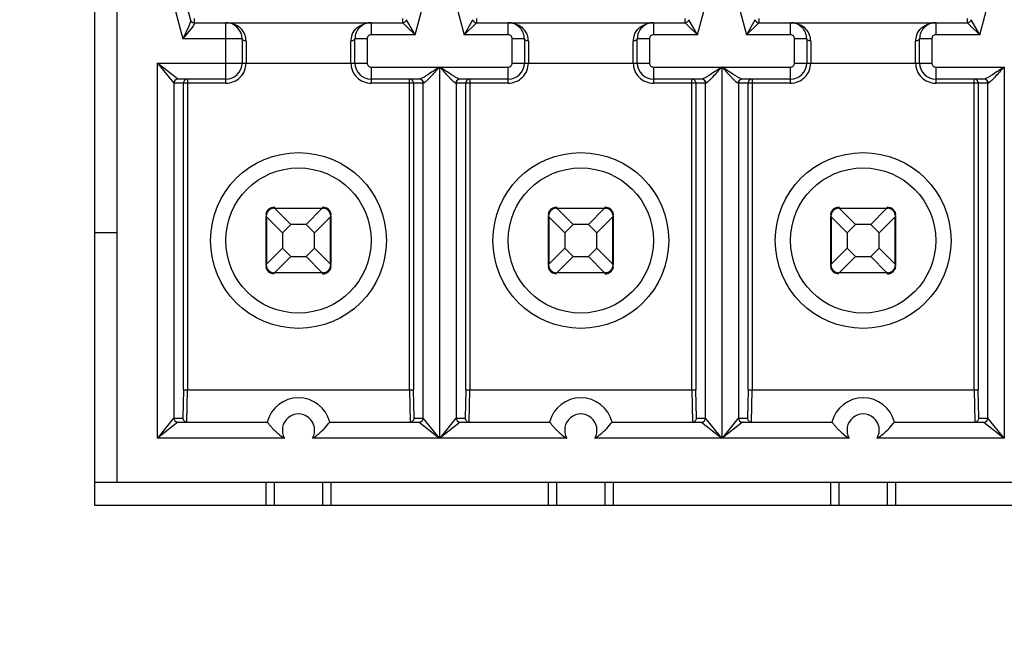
# Model space of a CAD drawing. Header units: inches. Extents: x 0 to 34, y 0 to 22.
# Tile 5 of 125: x 7.166 to 7.527, y 5.312 to 5.544. Entities that reach past the tile are written whole.
import ezdxf

# ---------------------------------------------------------------- set-up
doc = ezdxf.new("R2010")
doc.units = ezdxf.units.IN
doc.header["$LTSCALE"] = 1.87
doc.header["$MEASUREMENT"] = 0
doc.layers.get('0').update_dxf_attribs({"linetype": 'CONTINUOUS'})
doc.layers.add('DIMENSIONS', color=7, linetype='CONTINUOUS')
doc.styles.get("Standard").update_dxf_attribs({"font": 'txt', "width": 0.8})
doc.dimstyles.new('DIMSTYLE_2', dxfattribs={"dimtxt": 0.125, "dimasz": 0.18, "dimexe": 0.125, "dimexo": 0.0625, "dimgap": 0.09, "dimtad": 0, "dimtih": 1, "dimtoh": 1, "dimdec": 3, "dimlfac": 1.3333333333, "dimzin": 4, "dimdsep": 46, "dimtxsty": 'STANDARD', "dimblk": '_FILLED', "dimblk1": '_FILLED', "dimblk2": '_FILLED', "dimcen": 0.09, "dimadec": 0, "dimazin": 0, "dimtp": 0.001, "dimtm": 0.001, "dimtfac": 1, "dimtdec": 3, "dimtofl": 0, "dimtmove": 0, "dimatfit": 3, "dimldrblk": '_FILLED', "dimfxl": 1, "dimtolj": 1, "dimtzin": 4, "dimarcsym": 0})

# ---------------------------------------------------------------- blocks, each defined once
blk = doc.blocks.new('*D7')
at = {"layer": 'DIMENSIONS', "color": 2, "linetype": 'CONTINUOUS'}
blk.add_line((10.0188810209, 5.3034613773), (10.0188810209, 4.1254863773), dxfattribs=at)
at = {"layer": 'DIMENSIONS', "color": 2, "linetype": 'CONTINUOUS', "insert": (9.9563810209, 4.0629863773), "char_height": 0.125, "width": 1.425, "attachment_point": 3, "rotation": 90, "line_spacing_factor": 0.9}
blk.add_mtext('4.754{\\Ftxt.shx;\\W1.000000;\\H0.125000; }[120.74]', dxfattribs=at)
blk = doc.blocks.new('_FILLED')
at = {"color": 0, "linetype": 'BYBLOCK'}
blk.add_solid([(0, 0), (-1, 0.1736111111), (-1, -0.1736111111)], dxfattribs=at)
blk = doc.blocks.new('*D20')
at = {"layer": 'DIMENSIONS', "color": 2, "linetype": 'CONTINUOUS'}
blk.add_line((8.8549853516, 6.4662113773), (5.68896, 6.4662113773), dxfattribs=at)
at = {"layer": 'DIMENSIONS', "color": 2, "linetype": 'CONTINUOUS', "insert": (5.62646, 6.5287113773), "char_height": 0.125, "width": 1.325, "attachment_point": 3, "line_spacing_factor": 0.9}
blk.add_mtext('1.944{\\Ftxt.shx;\\W1.000000;\\H0.125000; }[49.39]', dxfattribs=at)

msp = doc.modelspace()

# ---------------------------------------------------------------- linework, layer by layer
at = {"color": 7, "linetype": 'CONTINUOUS'}
for p, q in [((7.1936583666, 5.5965361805), (7.1936583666, 5.3659613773)), ((7.2019083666, 5.5882861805), (7.2019083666, 5.3742113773)), ((7.2177631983, 5.5676170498), (7.2260707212, 5.5366129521)), ((7.3110156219, 5.5380893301), (7.3189279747, 5.5676170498)), ((7.321109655, 5.5676170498), (7.3290215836, 5.5380893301)), ((7.4143620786, 5.5380893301), (7.4222744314, 5.5676170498)), ((7.4244561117, 5.5676170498), (7.4323680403, 5.5380893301)), ((7.5177085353, 5.5380893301), (7.525620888, 5.5676170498)), ((7.2243890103, 5.5600020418), (7.2288204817, 5.5434635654)), ((7.228820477, 5.5434635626), (7.2286982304, 5.5426349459)), ((7.2302065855, 5.5439948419), (7.2302065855, 5.5425408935)), ((7.3064841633, 5.542518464), (7.3064841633, 5.5439948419)), ((7.3110156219, 5.5380893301), (7.3079145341, 5.5436050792)), ((7.3320130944, 5.5434101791), (7.3290215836, 5.5380893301)), ((7.3321269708, 5.5436127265), (7.3320130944, 5.5434101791)), ((7.3335530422, 5.5439948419), (7.3335530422, 5.5425408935)), ((7.40983062, 5.542518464), (7.40983062, 5.5439948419)), ((7.4143620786, 5.5380893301), (7.4112609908, 5.5436050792)), ((7.4353595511, 5.5434101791), (7.4323680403, 5.5380893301)), ((7.4354734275, 5.5436127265), (7.4353595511, 5.5434101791)), ((7.4368994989, 5.5439948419), (7.4368994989, 5.5425408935)), ((7.5131770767, 5.542518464), (7.5131770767, 5.5439948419)), ((7.5177085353, 5.5380893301), (7.5146074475, 5.5436050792)), ((7.2281928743, 5.5412810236), (7.2260707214, 5.5366129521)), ((7.2296792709, 5.5411831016), (7.2260707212, 5.5366129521)), ((7.2285424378, 5.5421715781), (7.2281928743, 5.5412810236)), ((7.2286982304, 5.5426349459), (7.2285424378, 5.5421715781)), ((7.2301565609, 5.5419783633), (7.2296792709, 5.5411831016)), ((7.2300306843, 5.5424136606), (7.2302465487, 5.5423991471)), ((7.2302465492, 5.5423991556), (7.2301565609, 5.5419783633)), ((7.2302465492, 5.5423991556), (7.2302065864, 5.542518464)), ((7.2302065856, 5.542518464), (7.3064841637, 5.542518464)), ((7.2417705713, 5.5203727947), (7.2417705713, 5.542518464)), ((7.2949201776, 5.542518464), (7.2949201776, 5.5380893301)), ((7.3064841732, 5.5425184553), (7.3068199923, 5.5421902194)), ((7.3068199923, 5.5421902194), (7.3079416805, 5.5410938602)), ((7.3079416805, 5.5410938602), (7.3110156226, 5.5380893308)), ((7.3290215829, 5.5380893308), (7.3335464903, 5.542512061)), ((7.3335530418, 5.542518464), (7.4098306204, 5.542518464)), ((7.345117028, 5.5380893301), (7.345117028, 5.542518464)), ((7.3982666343, 5.542518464), (7.3982666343, 5.5380893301)), ((7.4098306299, 5.5425184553), (7.410166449, 5.5421902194)), ((7.410166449, 5.5421902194), (7.4112881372, 5.5410938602)), ((7.4112881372, 5.5410938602), (7.4143620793, 5.5380893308)), ((7.4323680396, 5.5380893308), (7.436892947, 5.542512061)), ((7.4368994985, 5.542518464), (7.5131770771, 5.542518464)), ((7.4484634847, 5.5380893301), (7.4484634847, 5.542518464)), ((7.501613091, 5.542518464), (7.501613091, 5.5380893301)), ((7.5131770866, 5.5425184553), (7.5135129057, 5.5421902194)), ((7.5135129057, 5.5421902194), (7.5146345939, 5.5410938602)), ((7.5146345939, 5.5410938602), (7.517708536, 5.5380893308)), ((7.2476760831, 5.5366129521), (7.2260707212, 5.5366129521)), ((7.2476760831, 5.5366129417), (7.2476760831, 5.5277546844)), ((7.2934437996, 5.5366129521), (7.2890146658, 5.5366129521)), ((7.2890146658, 5.5277546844), (7.2890146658, 5.5366129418)), ((7.2934437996, 5.5366129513), (7.2934437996, 5.5277546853)), ((7.3110156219, 5.5380893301), (7.2949201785, 5.5380893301)), ((7.3451170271, 5.5380893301), (7.3290215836, 5.5380893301)), ((7.3510225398, 5.5366129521), (7.3465934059, 5.5366129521)), ((7.3465934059, 5.5277546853), (7.3465934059, 5.5366129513)), ((7.3510225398, 5.5366129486), (7.3510225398, 5.5277546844)), ((7.3967902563, 5.5366129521), (7.3923611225, 5.5366129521)), ((7.3923611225, 5.5277546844), (7.3923611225, 5.5366129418)), ((7.3967902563, 5.5366129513), (7.3967902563, 5.5277546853)), ((7.4143620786, 5.5380893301), (7.3982666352, 5.5380893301)), ((7.4484634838, 5.5380893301), (7.4323680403, 5.5380893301)), ((7.4543689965, 5.5366129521), (7.4499398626, 5.5366129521)), ((7.4499398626, 5.5277546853), (7.4499398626, 5.5366129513)), ((7.4543689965, 5.5366129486), (7.4543689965, 5.5277546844)), ((7.500136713, 5.5366129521), (7.4957075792, 5.5366129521)), ((7.4957075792, 5.5277546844), (7.4957075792, 5.5366129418)), ((7.500136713, 5.5366129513), (7.500136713, 5.5277546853)), ((7.5177085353, 5.5380893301), (7.5016130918, 5.5380893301)), ((7.2491524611, 5.5358076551), (7.2491524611, 5.5277546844)), ((7.2875382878, 5.5277546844), (7.2875382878, 5.5358076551)), ((7.3524989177, 5.5358076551), (7.3524989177, 5.5277546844)), ((7.3908847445, 5.5277546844), (7.3908847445, 5.5358076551)), ((7.4558453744, 5.5358076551), (7.4558453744, 5.5277546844)), ((7.4942312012, 5.5277546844), (7.4942312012, 5.5358076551)), ((7.2167793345, 5.5277551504), (7.2226724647, 5.5203887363)), ((7.2167793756, 5.3904514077), (7.2167793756, 5.5277548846)), ((7.2167793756, 5.5277548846), (7.2934437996, 5.5277546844)), ((7.2241722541, 5.5218491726), (7.216779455, 5.5277546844)), ((7.2949201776, 5.5262783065), (7.2949201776, 5.5203727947)), ((7.2949201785, 5.5262783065), (7.3199111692, 5.5262783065)), ((7.3199111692, 5.5262783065), (7.3199111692, 5.3904513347)), ((7.320125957, 5.3904514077), (7.320125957, 5.5262783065)), ((7.320125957, 5.5262783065), (7.3451170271, 5.5262783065)), ((7.345117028, 5.5203727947), (7.345117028, 5.5262783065)), ((7.3465934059, 5.5277546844), (7.3967902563, 5.5277546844)), ((7.3982666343, 5.5262783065), (7.3982666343, 5.5203727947)), ((7.3982666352, 5.5262783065), (7.4232576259, 5.5262783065)), ((7.4232576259, 5.5262783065), (7.4232576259, 5.3904513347)), ((7.4234724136, 5.3904514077), (7.4234724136, 5.5262783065)), ((7.4234724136, 5.5262783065), (7.4484634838, 5.5262783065)), ((7.4484634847, 5.5203727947), (7.4484634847, 5.5262783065)), ((7.4499398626, 5.5277546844), (7.500136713, 5.5277546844)), ((7.501613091, 5.5262783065), (7.501613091, 5.5203727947)), ((7.5016130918, 5.5262783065), (7.5266040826, 5.5262783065)), ((7.5266040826, 5.5262783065), (7.5266040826, 5.3904513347)), ((7.2417705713, 5.5218491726), (7.2241628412, 5.5218491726)), ((7.2276909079, 5.5218491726), (7.2276909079, 5.4081681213)), ((7.3126783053, 5.5218491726), (7.2949201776, 5.5218491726)), ((7.3089998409, 5.4081681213), (7.3089998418, 5.5218267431)), ((7.345117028, 5.5218491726), (7.3273588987, 5.5218491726)), ((7.3310373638, 5.5218491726), (7.3310373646, 5.4081681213)), ((7.416024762, 5.5218491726), (7.3982666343, 5.5218491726)), ((7.4123462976, 5.4081681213), (7.4123462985, 5.5218267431)), ((7.4484634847, 5.5218491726), (7.4307053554, 5.5218491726)), ((7.4343838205, 5.5218491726), (7.4343838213, 5.4081681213)), ((7.5193712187, 5.5218491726), (7.501613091, 5.5218491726)), ((7.5156927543, 5.4081681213), (7.5156927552, 5.5218267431)), ((7.2226842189, 5.5203727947), (7.2226842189, 5.3978334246)), ((7.2417705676, 5.5203727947), (7.2226842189, 5.5203727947)), ((7.2262147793, 5.4081672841), (7.2262147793, 5.5203727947)), ((7.3141248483, 5.5203727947), (7.2949201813, 5.5203727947)), ((7.3104759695, 5.5203727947), (7.3104759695, 5.408167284)), ((7.3140065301, 5.3978334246), (7.3140065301, 5.5203727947)), ((7.3451170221, 5.5203727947), (7.3259123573, 5.5203727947)), ((7.3260306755, 5.5203727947), (7.3260306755, 5.3978334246)), ((7.329561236, 5.4081672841), (7.329561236, 5.5203727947)), ((7.417471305, 5.5203727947), (7.398266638, 5.5203727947)), ((7.4138224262, 5.5203727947), (7.4138224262, 5.408167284)), ((7.4173529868, 5.3978334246), (7.4173529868, 5.5203727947)), ((7.4484634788, 5.5203727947), (7.429258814, 5.5203727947)), ((7.4293771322, 5.5203727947), (7.4293771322, 5.3978334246)), ((7.4329076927, 5.4081672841), (7.4329076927, 5.5203727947)), ((7.5208177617, 5.5203727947), (7.5016130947, 5.5203727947)), ((7.5171688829, 5.5203727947), (7.5171688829, 5.408167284)), ((7.5206994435, 5.3978334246), (7.5206994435, 5.5203727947)), ((7.2594871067, 5.4751015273), (7.2594871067, 5.4746050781)), ((7.2772036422, 5.4748264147), (7.2772036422, 5.4751015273)), ((7.2772036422, 5.4751015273), (7.2786800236, 5.4747192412)), ((7.3628335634, 5.4751015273), (7.3628335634, 5.4746050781)), ((7.3805500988, 5.4748264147), (7.3805500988, 5.4751015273)), ((7.3805500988, 5.4751015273), (7.3820264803, 5.4747192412)), ((7.4661800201, 5.4751015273), (7.4661800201, 5.4746050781)), ((7.4838965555, 5.4748264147), (7.4838965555, 5.4751015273)), ((7.4838965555, 5.4751015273), (7.485372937, 5.4747192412)), ((7.2565343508, 5.4539357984), (7.2565343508, 5.4716523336)), ((7.2565464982, 5.471648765), (7.2565397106, 5.4717787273)), ((7.2566633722, 5.4713996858), (7.2565464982, 5.471648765)), ((7.2566633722, 5.4713996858), (7.2624398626, 5.4656231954)), ((7.2566633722, 5.4713996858), (7.2566633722, 5.4541884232)), ((7.2593688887, 5.4746012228), (7.2594902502, 5.4745930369)), ((7.2594871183, 5.4746050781), (7.2772036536, 5.4746050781)), ((7.2594902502, 5.4745930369), (7.259718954, 5.4744952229)), ((7.2655162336, 5.4686995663), (7.2597397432, 5.4744760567)), ((7.2769510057, 5.4744760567), (7.2597397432, 5.4744760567)), ((7.2769510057, 5.4744760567), (7.2711745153, 5.4686995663)), ((7.2742508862, 5.4656231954), (7.2800273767, 5.4713996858)), ((7.2769510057, 5.4744760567), (7.277200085, 5.4745929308)), ((7.277200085, 5.4745929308), (7.2773300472, 5.4745997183)), ((7.2800273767, 5.4541884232), (7.2800273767, 5.4713996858)), ((7.2801443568, 5.4716491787), (7.2800465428, 5.471420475)), ((7.2801525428, 5.4717705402), (7.2801443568, 5.4716491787)), ((7.2801563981, 5.4720134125), (7.2801563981, 5.4722480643)), ((7.2801563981, 5.4716523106), (7.2801563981, 5.4539357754)), ((7.3598808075, 5.4539357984), (7.3598808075, 5.4716523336)), ((7.3598929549, 5.471648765), (7.3598861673, 5.4717787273)), ((7.3600098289, 5.4713996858), (7.3598929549, 5.471648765)), ((7.3600098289, 5.4713996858), (7.3600098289, 5.4541884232)), ((7.3600098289, 5.4713996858), (7.3657863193, 5.4656231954)), ((7.3627153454, 5.4746012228), (7.3628367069, 5.4745930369)), ((7.362833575, 5.4746050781), (7.3805501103, 5.4746050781)), ((7.3628367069, 5.4745930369), (7.3630654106, 5.4744952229)), ((7.3688626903, 5.4686995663), (7.3630861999, 5.4744760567)), ((7.3802974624, 5.4744760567), (7.3630861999, 5.4744760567)), ((7.3802974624, 5.4744760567), (7.374520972, 5.4686995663)), ((7.3775973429, 5.4656231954), (7.3833738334, 5.4713996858)), ((7.3802974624, 5.4744760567), (7.3805465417, 5.4745929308)), ((7.3805465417, 5.4745929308), (7.3806765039, 5.4745997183)), ((7.3833738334, 5.4541884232), (7.3833738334, 5.4713996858)), ((7.3834908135, 5.4716491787), (7.3833929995, 5.471420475)), ((7.3834989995, 5.4717705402), (7.3834908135, 5.4716491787)), ((7.3835028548, 5.4720134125), (7.3835028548, 5.4722480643)), ((7.3835028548, 5.4716523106), (7.3835028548, 5.4539357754)), ((7.4632272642, 5.4539357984), (7.4632272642, 5.4716523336)), ((7.4632394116, 5.471648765), (7.463232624, 5.4717787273)), ((7.4633562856, 5.4713996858), (7.4632394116, 5.471648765)), ((7.4633562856, 5.4713996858), (7.469132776, 5.4656231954)), ((7.4633562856, 5.4713996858), (7.4633562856, 5.4541884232)), ((7.4660618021, 5.4746012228), (7.4661831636, 5.4745930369)), ((7.4661800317, 5.4746050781), (7.4838965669, 5.4746050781)), ((7.4661831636, 5.4745930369), (7.4664118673, 5.4744952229)), ((7.472209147, 5.4686995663), (7.4664326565, 5.4744760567)), ((7.4836439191, 5.4744760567), (7.4664326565, 5.4744760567)), ((7.4836439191, 5.4744760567), (7.4778674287, 5.4686995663)), ((7.4809437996, 5.4656231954), (7.4867202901, 5.4713996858)), ((7.4836439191, 5.4744760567), (7.4838929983, 5.4745929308)), ((7.4838929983, 5.4745929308), (7.4840229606, 5.4745997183)), ((7.4867202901, 5.4541884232), (7.4867202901, 5.4713996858)), ((7.4868372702, 5.4716491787), (7.4867394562, 5.471420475)), ((7.4868454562, 5.4717705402), (7.4868372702, 5.4716491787)), ((7.4868493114, 5.4720134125), (7.4868493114, 5.4722480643)), ((7.4868493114, 5.4716523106), (7.4868493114, 5.4539357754)), ((7.2624398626, 5.4656231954), (7.2655162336, 5.4686995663)), ((7.2711745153, 5.4686995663), (7.2655162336, 5.4686995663)), ((7.2711745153, 5.4686995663), (7.2742508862, 5.4656231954)), ((7.3657863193, 5.4656231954), (7.3688626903, 5.4686995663)), ((7.374520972, 5.4686995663), (7.3688626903, 5.4686995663)), ((7.374520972, 5.4686995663), (7.3775973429, 5.4656231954)), ((7.469132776, 5.4656231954), (7.472209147, 5.4686995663)), ((7.4778674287, 5.4686995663), (7.472209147, 5.4686995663)), ((7.4778674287, 5.4686995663), (7.4809437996, 5.4656231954)), ((7.1936583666, 5.4657468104), (7.2019083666, 5.4657468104)), ((7.2624398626, 5.4656231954), (7.2624398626, 5.4599649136)), ((7.2742508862, 5.4599649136), (7.2742508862, 5.4656231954)), ((7.3657863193, 5.4656231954), (7.3657863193, 5.4599649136)), ((7.3775973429, 5.4599649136), (7.3775973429, 5.4656231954)), ((7.469132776, 5.4656231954), (7.469132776, 5.4599649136)), ((7.4809437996, 5.4599649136), (7.4809437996, 5.4656231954)), ((7.2624398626, 5.4599649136), (7.2566633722, 5.4541884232)), ((7.2597397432, 5.4511120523), (7.2655162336, 5.4568885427)), ((7.2655162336, 5.4568885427), (7.2624398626, 5.4599649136)), ((7.2655162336, 5.4568885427), (7.2711745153, 5.4568885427)), ((7.2742508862, 5.4599649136), (7.2711745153, 5.4568885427)), ((7.2711745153, 5.4568885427), (7.2769510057, 5.4511120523)), ((7.2800273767, 5.4541884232), (7.2742508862, 5.4599649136)), ((7.3657863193, 5.4599649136), (7.3600098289, 5.4541884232)), ((7.3630861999, 5.4511120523), (7.3688626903, 5.4568885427)), ((7.3688626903, 5.4568885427), (7.3657863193, 5.4599649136)), ((7.3688626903, 5.4568885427), (7.374520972, 5.4568885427)), ((7.3775973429, 5.4599649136), (7.374520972, 5.4568885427)), ((7.374520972, 5.4568885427), (7.3802974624, 5.4511120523)), ((7.3833738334, 5.4541884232), (7.3775973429, 5.4599649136)), ((7.469132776, 5.4599649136), (7.4633562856, 5.4541884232)), ((7.4664326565, 5.4511120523), (7.472209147, 5.4568885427)), ((7.472209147, 5.4568885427), (7.469132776, 5.4599649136)), ((7.472209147, 5.4568885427), (7.4778674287, 5.4568885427)), ((7.4809437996, 5.4599649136), (7.4778674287, 5.4568885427)), ((7.4778674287, 5.4568885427), (7.4836439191, 5.4511120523)), ((7.4867202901, 5.4541884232), (7.4809437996, 5.4599649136)), ((7.2565343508, 5.4535746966), (7.2565343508, 5.4533400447)), ((7.2565382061, 5.4538175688), (7.2565463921, 5.4539389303)), ((7.2565463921, 5.4539389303), (7.2566442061, 5.454167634)), ((7.2800273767, 5.4541884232), (7.2801442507, 5.453939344)), ((7.2801442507, 5.453939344), (7.2801510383, 5.4538093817)), ((7.3598808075, 5.4535746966), (7.3598808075, 5.4533400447)), ((7.3598846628, 5.4538175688), (7.3598928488, 5.4539389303)), ((7.3598928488, 5.4539389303), (7.3599906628, 5.454167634)), ((7.3833738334, 5.4541884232), (7.3834907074, 5.453939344)), ((7.3834907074, 5.453939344), (7.383497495, 5.4538093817)), ((7.4632272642, 5.4535746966), (7.4632272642, 5.4533400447)), ((7.4632311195, 5.4538175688), (7.4632393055, 5.4539389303)), ((7.4632393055, 5.4539389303), (7.4633371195, 5.454167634)), ((7.4867202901, 5.4541884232), (7.4868371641, 5.453939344)), ((7.4868371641, 5.453939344), (7.4868439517, 5.4538093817)), ((7.2594871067, 5.4504865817), (7.2580107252, 5.4508688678)), ((7.2594906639, 5.4509951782), (7.2593607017, 5.4509883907)), ((7.2772036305, 5.4509830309), (7.2594870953, 5.4509830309)), ((7.2597397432, 5.4511120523), (7.2594906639, 5.4509951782)), ((7.2597397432, 5.4511120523), (7.2769510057, 5.4511120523)), ((7.2772004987, 5.4509950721), (7.2769717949, 5.4510928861)), ((7.2773218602, 5.4509868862), (7.2772004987, 5.4509950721)), ((7.2772036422, 5.4504865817), (7.2772036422, 5.4509830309)), ((7.3628335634, 5.4504865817), (7.3613571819, 5.4508688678)), ((7.3628371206, 5.4509951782), (7.3627071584, 5.4509883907)), ((7.3805500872, 5.4509830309), (7.362833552, 5.4509830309)), ((7.3630861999, 5.4511120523), (7.3628371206, 5.4509951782)), ((7.3630861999, 5.4511120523), (7.3802974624, 5.4511120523)), ((7.3805469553, 5.4509950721), (7.3803182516, 5.4510928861)), ((7.3806683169, 5.4509868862), (7.3805469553, 5.4509950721)), ((7.3805500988, 5.4504865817), (7.3805500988, 5.4509830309)), ((7.4661800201, 5.4504865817), (7.4647036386, 5.4508688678)), ((7.4661835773, 5.4509951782), (7.4660536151, 5.4509883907)), ((7.4838965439, 5.4509830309), (7.4661800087, 5.4509830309)), ((7.4664326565, 5.4511120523), (7.4661835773, 5.4509951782)), ((7.4664326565, 5.4511120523), (7.4836439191, 5.4511120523)), ((7.483893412, 5.4509950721), (7.4836647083, 5.4510928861)), ((7.4840147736, 5.4509868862), (7.483893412, 5.4509950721)), ((7.4838965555, 5.4504865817), (7.4838965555, 5.4509830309)), ((7.2262147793, 5.4081672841), (7.226024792, 5.3978334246)), ((7.2262147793, 5.4081680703), (7.3104759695, 5.4081680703)), ((7.2275009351, 5.3963570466), (7.2276909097, 5.4081681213)), ((7.3089998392, 5.4081681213), (7.3091898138, 5.3963570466)), ((7.3106659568, 5.3978334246), (7.3104759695, 5.408167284)), ((7.329561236, 5.4081672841), (7.3293712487, 5.3978334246)), ((7.329561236, 5.4081680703), (7.4138224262, 5.4081680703)), ((7.3308473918, 5.3963570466), (7.3310373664, 5.4081681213)), ((7.4123462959, 5.4081681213), (7.4125362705, 5.3963570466)), ((7.4140124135, 5.3978334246), (7.4138224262, 5.408167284)), ((7.4329076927, 5.4081672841), (7.4327177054, 5.3978334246)), ((7.4329076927, 5.4081680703), (7.5171688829, 5.4081680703)), ((7.4341938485, 5.3963570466), (7.4343838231, 5.4081681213)), ((7.5156927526, 5.4081681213), (7.5158827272, 5.3963570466)), ((7.5173588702, 5.3978334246), (7.5171688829, 5.408167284)), ((7.2241722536, 5.3963570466), (7.2167792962, 5.3904515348)), ((7.2226098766, 5.3977392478), (7.2167795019, 5.3904512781)), ((7.2226842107, 5.3978321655), (7.2226098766, 5.3977392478)), ((7.2226842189, 5.3978334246), (7.226024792, 5.3978334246)), ((7.2241628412, 5.3963570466), (7.2569094, 5.3963570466)), ((7.2797813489, 5.3963570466), (7.3125279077, 5.3963570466)), ((7.3106659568, 5.3978334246), (7.3140065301, 5.3978334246)), ((7.3125184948, 5.3963570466), (7.3199112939, 5.3904515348)), ((7.3199112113, 5.3904513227), (7.3140182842, 5.3978174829)), ((7.3275187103, 5.3963570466), (7.3201257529, 5.3904515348)), ((7.3259563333, 5.3977392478), (7.3201260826, 5.3904514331)), ((7.3260306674, 5.3978321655), (7.3259563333, 5.3977392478)), ((7.3260306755, 5.3978334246), (7.3293712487, 5.3978334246)), ((7.3275092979, 5.3963570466), (7.3602558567, 5.3963570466)), ((7.3831278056, 5.3963570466), (7.4158743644, 5.3963570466)), ((7.4140124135, 5.3978334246), (7.4173529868, 5.3978334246)), ((7.4158649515, 5.3963570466), (7.4232577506, 5.3904515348)), ((7.423257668, 5.3904513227), (7.4173647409, 5.3978174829)), ((7.430865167, 5.3963570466), (7.4234722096, 5.3904515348)), ((7.42930279, 5.3977392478), (7.4234725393, 5.3904514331)), ((7.4293771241, 5.3978321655), (7.42930279, 5.3977392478)), ((7.4293771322, 5.3978334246), (7.4327177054, 5.3978334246)), ((7.4308557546, 5.3963570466), (7.4636023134, 5.3963570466)), ((7.4864742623, 5.3963570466), (7.5192208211, 5.3963570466)), ((7.5173588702, 5.3978334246), (7.5206994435, 5.3978334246)), ((7.5192114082, 5.3963570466), (7.5266042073, 5.3904515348)), ((7.5266041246, 5.3904513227), (7.5207111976, 5.3978174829)), ((7.2632310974, 5.3904514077), (7.2167793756, 5.3904514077)), ((7.3199111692, 5.3904513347), (7.2734596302, 5.3904513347)), ((7.3665775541, 5.3904514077), (7.320125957, 5.3904514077)), ((7.4232576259, 5.3904513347), (7.3768060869, 5.3904513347)), ((7.4699240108, 5.3904514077), (7.4234724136, 5.3904514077)), ((7.5266040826, 5.3904513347), (7.4801525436, 5.3904513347)), ((8.6782863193, 5.3742113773), (7.1936583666, 5.3742113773)), ((7.2565343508, 5.3659613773), (7.2565343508, 5.3742113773)), ((7.2594870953, 5.3742113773), (7.2594870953, 5.3659613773)), ((7.2772036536, 5.3659613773), (7.2772036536, 5.3742113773)), ((7.2801563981, 5.3742113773), (7.2801563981, 5.3659613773)), ((7.3598808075, 5.3659613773), (7.3598808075, 5.3742113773)), ((7.362833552, 5.3742113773), (7.362833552, 5.3659613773)), ((7.3805501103, 5.3659613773), (7.3805501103, 5.3742113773)), ((7.3835028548, 5.3742113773), (7.3835028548, 5.3659613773)), ((7.4632272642, 5.3659613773), (7.4632272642, 5.3742113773)), ((7.4661800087, 5.3742113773), (7.4661800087, 5.3659613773)), ((7.4838965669, 5.3659613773), (7.4838965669, 5.3742113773)), ((7.4868493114, 5.3742113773), (7.4868493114, 5.3659613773)), ((7.1936583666, 5.3659613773), (8.6865363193, 5.3659613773))]:
    msp.add_line(p, q, dxfattribs=at)
for centre, radius in [((7.2683453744, 5.4627940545), 0.0321850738), ((7.3716918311, 5.4627940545), 0.0321850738), ((7.4750382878, 5.4627940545), 0.0321850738), ((7.2683453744, 5.4627940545), 0.0265748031), ((7.3716918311, 5.4627940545), 0.0265748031), ((7.4750382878, 5.4627940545), 0.0265748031)]:
    msp.add_circle(centre, radius, dxfattribs=at)
for centre, radius, start, end in [((7.2302065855, 5.5439948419), 0.001476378, 195.0000000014, 270), ((7.3064841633, 5.5439948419), 0.001476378, 270, 344.999999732), ((7.3335530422, 5.5439948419), 0.001476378, 195.0000002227, 270), ((7.40983062, 5.5439948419), 0.001476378, 270, 344.999999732), ((7.4368994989, 5.5439948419), 0.001476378, 195.0000002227, 270), ((7.5131770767, 5.5439948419), 0.001476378, 270, 344.999999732), ((7.2417705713, 5.5366129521), 0.0059055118, 0, 89.9999999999), ((7.2949201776, 5.5366129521), 0.0059055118, 89.998497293, 179.9999999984), ((7.345117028, 5.5366129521), 0.0059055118, 359.9999659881, 89.9999999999), ((7.3982666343, 5.5366129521), 0.0059055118, 89.998497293, 179.9999999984), ((7.4484634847, 5.5366129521), 0.0059055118, 359.9999659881, 89.9999999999), ((7.501613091, 5.5366129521), 0.0059055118, 89.998497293, 179.9999999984), ((7.2430011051, 5.5358046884), 0.0061513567, 0.0276322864, 20.3324441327), ((7.2936896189, 5.5358046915), 0.0061513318, 159.6707399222, 179.9723960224), ((7.2949201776, 5.5366129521), 0.0014763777, 89.9999660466, 180.0000339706), ((7.345117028, 5.5366129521), 0.0014763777, 359.9999660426, 90.0000339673), ((7.3463477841, 5.5358047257), 0.0061511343, 0.0272859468, 20.3335754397), ((7.3970360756, 5.5358046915), 0.0061513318, 159.6707399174, 179.9723960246), ((7.3982666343, 5.5366129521), 0.0014763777, 89.9999660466, 180.0000339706), ((7.4484634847, 5.5366129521), 0.0014763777, 359.9999660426, 90.0000339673), ((7.4496942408, 5.5358047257), 0.0061511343, 0.0272859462, 20.333575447), ((7.5003825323, 5.5358046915), 0.0061513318, 159.6707399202, 179.9723960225), ((7.501613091, 5.5366129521), 0.0014763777, 89.9999660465, 180.0000339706), ((7.2417705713, 5.5277546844), 0.007381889, 269.9999713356, 360), ((7.2417705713, 5.5277546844), 0.0059055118, 270.0000000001, 360), ((7.2949201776, 5.5277546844), 0.007381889, 180, 270.0000286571), ((7.2949201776, 5.5277546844), 0.0059055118, 180.0000000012, 269.9999999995), ((7.2949201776, 5.5277546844), 0.0014763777, 179.9999660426, 270.0000339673), ((7.345117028, 5.5277546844), 0.0073818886, 269.9999542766, 360), ((7.345117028, 5.5277546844), 0.0014763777, 269.9999660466, 3.39706e-05), ((7.345117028, 5.5277546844), 0.0059055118, 270.000000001, 359.9999999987), ((7.3982666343, 5.5277546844), 0.007381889, 180, 270.0000286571), ((7.3982666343, 5.5277546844), 0.0059055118, 180.0000000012, 269.9999999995), ((7.3982666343, 5.5277546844), 0.0014763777, 179.9999660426, 270.0000339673), ((7.4484634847, 5.5277546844), 0.0073818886, 269.9999542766, 360), ((7.4484634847, 5.5277546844), 0.0014763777, 269.9999660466, 3.39706e-05), ((7.4484634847, 5.5277546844), 0.0059055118, 270.000000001, 359.9999999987), ((7.501613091, 5.5277546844), 0.007381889, 180, 270.0000286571), ((7.501613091, 5.5277546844), 0.0059055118, 180.0000000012, 269.9999999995), ((7.501613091, 5.5277546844), 0.0014763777, 179.9999660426, 270.0000339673), ((7.2241609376, 5.5203734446), 0.0014767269, 90.0035613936, 179.9284706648), ((7.2276905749, 5.520373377), 0.0014757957, 89.9870702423, 180.0226083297), ((7.3090004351, 5.5203736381), 0.0014755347, 359.9672506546, 90.0230707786), ((7.3125307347, 5.520373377), 0.0014757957, 359.9773916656, 90.0129297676), ((7.3275064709, 5.520373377), 0.0014757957, 89.987070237, 180.0226083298), ((7.3310370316, 5.520373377), 0.0014757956, 89.9870695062, 180.0226090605), ((7.4123468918, 5.5203736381), 0.0014755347, 359.9672506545, 90.0230707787), ((7.4158771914, 5.520373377), 0.0014757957, 359.9773916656, 90.0129297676), ((7.4308529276, 5.520373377), 0.0014757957, 89.9870702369, 180.0226083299), ((7.4343834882, 5.520373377), 0.0014757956, 89.9870695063, 180.0226090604), ((7.5156933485, 5.5203736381), 0.0014755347, 359.9672506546, 90.0230707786), ((7.5192236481, 5.520373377), 0.0014757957, 359.9773916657, 90.0129297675), ((7.2594871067, 5.4716523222), 0.0029527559, 90, 179.9997786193), ((7.2594924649, 5.4742286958), 0.0003497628, 45.0095822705, 49.6428266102), ((7.2772036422, 5.4716523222), 0.0029527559, 0, 89.9997786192), ((7.2772407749, 5.4721393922), 0.0029541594, 48.98798427, 60.8436828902), ((7.2797800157, 5.471646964), 0.0003497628, 315.0095822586, 319.6428266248), ((7.3628335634, 5.4716523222), 0.0029527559, 90, 179.9997786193), ((7.3628389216, 5.4742286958), 0.0003497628, 45.0095822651, 49.6428266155), ((7.3805500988, 5.4716523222), 0.0029527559, 0, 89.9997786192), ((7.3805872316, 5.4721393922), 0.0029541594, 48.9879842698, 60.8436828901), ((7.3831264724, 5.471646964), 0.0003497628, 315.009582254, 319.6428266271), ((7.4661800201, 5.4716523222), 0.0029527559, 90, 179.9997786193), ((7.4661853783, 5.4742286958), 0.0003497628, 45.0095822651, 49.6428266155), ((7.4838965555, 5.4716523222), 0.0029527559, 0, 89.9997786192), ((7.4839336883, 5.4721393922), 0.0029541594, 48.9879842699, 60.8436828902), ((7.4864729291, 5.471646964), 0.0003497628, 315.0095822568, 319.6428266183), ((7.2594871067, 5.4539357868), 0.0029527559, 180, 269.9997786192), ((7.2569107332, 5.453941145), 0.0003497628, 135.0095822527, 139.6428266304), ((7.2772036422, 5.4539357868), 0.0029527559, 270, 359.9997786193), ((7.3628335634, 5.4539357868), 0.0029527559, 180, 269.9997786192), ((7.3602571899, 5.453941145), 0.0003497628, 135.0095822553, 139.6428266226), ((7.3805500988, 5.4539357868), 0.0029527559, 270, 359.9997786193), ((7.4661800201, 5.4539357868), 0.0029527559, 180, 269.9997786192), ((7.4636036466, 5.453941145), 0.0003497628, 135.0095822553, 139.6428266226), ((7.4838965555, 5.4539357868), 0.0029527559, 270, 359.9997786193), ((7.259449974, 5.4534487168), 0.0029541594, 228.9879842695, 240.8436828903), ((7.277198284, 5.4513594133), 0.0003497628, 225.0095822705, 229.6428266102), ((7.3627964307, 5.4534487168), 0.0029541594, 228.9879842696, 240.8436828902), ((7.3805447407, 5.4513594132), 0.0003497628, 225.0095822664, 229.6428266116), ((7.4661428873, 5.4534487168), 0.0029541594, 228.9879842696, 240.8436828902), ((7.4838911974, 5.4513594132), 0.0003497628, 225.0095822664, 229.6428266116), ((7.2683453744, 5.3934042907), 0.0118110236, 14.4775121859, 165.5224878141), ((7.3716918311, 5.3934042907), 0.0118110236, 14.4775121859, 165.5224878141), ((7.4750382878, 5.3934042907), 0.0118110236, 14.4775121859, 165.5224878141), ((7.2683453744, 5.3934042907), 0.0059053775, 329.9979909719, 210.0012922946), ((7.3716918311, 5.3934042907), 0.0059053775, 329.9979909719, 210.0012922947), ((7.4750382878, 5.3934042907), 0.0059053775, 329.9979909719, 210.0012922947), ((7.2241609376, 5.3978327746), 0.0014767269, 180.0715289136, 269.9964389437), ((7.2275005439, 5.3978327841), 0.0014757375, 179.9751317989, 270.0151896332), ((7.3091902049, 5.3978327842), 0.0014757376, 269.9848155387, 0.0248630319), ((7.3125298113, 5.3978327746), 0.0014767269, 270.0035613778, 359.9284706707), ((7.3275073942, 5.3978327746), 0.0014767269, 180.0715289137, 269.9964389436), ((7.3308470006, 5.3978327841), 0.0014757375, 179.9751317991, 270.0151896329), ((7.4125366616, 5.3978327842), 0.0014757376, 269.9848155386, 0.024863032), ((7.415876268, 5.3978327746), 0.0014767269, 270.003561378, 359.9284706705), ((7.4308538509, 5.3978327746), 0.0014767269, 180.0715289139, 269.9964389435), ((7.4341934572, 5.3978327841), 0.0014757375, 179.9751317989, 270.0151896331), ((7.5158831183, 5.3978327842), 0.0014757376, 269.9848155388, 0.0248630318), ((7.5192227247, 5.3978327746), 0.0014767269, 270.0035613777, 359.9284706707)]:
    msp.add_arc(centre, radius, start, end, dxfattribs=at)
for points, knots in [([(7.2288204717, 5.5434635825), (7.2288916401, 5.5431979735), (7.2292050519, 5.5426903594), (7.2297504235, 5.5424535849), (7.2300306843, 5.5424136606)], [0, 0, 0, 0, 0.4927322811, 1, 1, 1, 1]), ([(7.2475469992, 5.5399861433), (7.2468201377, 5.5408167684), (7.2449877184, 5.5421010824), (7.2428170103, 5.5425184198), (7.2417705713, 5.542518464)], [0, 0, 0, 0, 0.5133271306, 1, 1, 1, 1]), ([(7.2487691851, 5.5379420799), (7.2486971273, 5.5381372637), (7.2483846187, 5.5388706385), (7.2479344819, 5.5395433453), (7.2475469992, 5.5399861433)], [0, 0, 0, 0, 0.2612315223, 1, 1, 1, 1]), ([(7.2879214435, 5.5379417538), (7.2879934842, 5.5381369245), (7.2883059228, 5.5388702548), (7.2887559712, 5.5395429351), (7.2891433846, 5.5399857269)], [0, 0, 0, 0, 0.2612312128, 1, 1, 1, 1]), ([(7.2891433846, 5.5399857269), (7.2898702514, 5.5408164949), (7.2917028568, 5.5421011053), (7.2938738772, 5.5425184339), (7.2949204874, 5.542518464)], [0, 0, 0, 0, 0.513311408, 1, 1, 1, 1]), ([(7.35089342, 5.5399861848), (7.3501665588, 5.5408167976), (7.3483341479, 5.5421010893), (7.3461634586, 5.5425184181), (7.345117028, 5.542518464)], [0, 0, 0, 0, 0.5133269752, 1, 1, 1, 1]), ([(7.3521156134, 5.5379421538), (7.3520435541, 5.5381373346), (7.3517310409, 5.5388706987), (7.351280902, 5.539543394), (7.35089342, 5.5399861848)], [0, 0, 0, 0, 0.2612313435, 1, 1, 1, 1]), ([(7.3912679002, 5.5379417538), (7.3913399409, 5.5381369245), (7.3916523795, 5.5388702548), (7.3921024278, 5.5395429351), (7.3924898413, 5.5399857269)], [0, 0, 0, 0, 0.2612312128, 1, 1, 1, 1]), ([(7.3924898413, 5.5399857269), (7.3932167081, 5.5408164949), (7.3950493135, 5.5421011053), (7.3972203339, 5.5425184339), (7.398266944, 5.542518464)], [0, 0, 0, 0, 0.513311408, 1, 1, 1, 1]), ([(7.4542398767, 5.5399861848), (7.4535130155, 5.5408167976), (7.4516806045, 5.5421010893), (7.4495099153, 5.5425184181), (7.4484634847, 5.542518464)], [0, 0, 0, 0, 0.5133269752, 1, 1, 1, 1]), ([(7.4554620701, 5.5379421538), (7.4553900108, 5.5381373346), (7.4550774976, 5.5388706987), (7.4546273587, 5.539543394), (7.4542398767, 5.5399861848)], [0, 0, 0, 0, 0.2612313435, 1, 1, 1, 1]), ([(7.4946143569, 5.5379417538), (7.4946863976, 5.5381369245), (7.4949988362, 5.5388702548), (7.4954488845, 5.5395429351), (7.495836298, 5.5399857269)], [0, 0, 0, 0, 0.2612312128, 1, 1, 1, 1]), ([(7.495836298, 5.5399857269), (7.4965631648, 5.5408164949), (7.4983957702, 5.5421011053), (7.5005667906, 5.5425184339), (7.5016134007, 5.542518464)], [0, 0, 0, 0, 0.513311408, 1, 1, 1, 1]), ([(7.2491524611, 5.5358076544), (7.2489691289, 5.5358076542), (7.2484268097, 5.5358528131), (7.2476760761, 5.5362158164), (7.2476760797, 5.5366129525)], [0, 0, 0, 0, 0.3158348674, 1, 1, 1, 1]), ([(7.2890146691, 5.5366129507), (7.28901467, 5.536506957), (7.2887473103, 5.5359297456), (7.2880239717, 5.5358076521), (7.2875382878, 5.5358076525)], [0, 0, 0, 0, 0.1791410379, 1, 1, 1, 1]), ([(7.3524989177, 5.5358076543), (7.3523155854, 5.535807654), (7.3517732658, 5.5358528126), (7.3510225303, 5.5362158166), (7.3510225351, 5.5366129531)], [0, 0, 0, 0, 0.3158349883, 1, 1, 1, 1]), ([(7.3923611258, 5.5366129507), (7.3923611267, 5.536506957), (7.392093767, 5.5359297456), (7.3913704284, 5.5358076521), (7.3908847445, 5.5358076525)], [0, 0, 0, 0, 0.1791410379, 1, 1, 1, 1]), ([(7.4558453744, 5.5358076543), (7.4556620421, 5.535807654), (7.4551197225, 5.5358528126), (7.4543689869, 5.5362158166), (7.4543689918, 5.5366129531)], [0, 0, 0, 0, 0.3158349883, 1, 1, 1, 1]), ([(7.4957075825, 5.5366129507), (7.4957075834, 5.536506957), (7.4954402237, 5.5359297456), (7.4947168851, 5.5358076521), (7.4942312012, 5.5358076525)], [0, 0, 0, 0, 0.1791410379, 1, 1, 1, 1]), ([(7.3199110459, 5.5262783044), (7.3191912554, 5.5257954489), (7.3177876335, 5.5248527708), (7.3160586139, 5.523712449), (7.3147604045, 5.5228908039), (7.3139180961, 5.5223806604), (7.3132492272, 5.5220332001), (7.3128413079, 5.521849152), (7.3126783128, 5.5218491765)], [0, 0, 0, 0, 0.3058140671, 0.596673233, 0.7303734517, 0.8485297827, 0.9424904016, 1, 1, 1, 1]), ([(7.3199111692, 5.5262784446), (7.3193438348, 5.5256440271), (7.3182346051, 5.5244048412), (7.316864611, 5.5228944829), (7.31582531, 5.5217994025), (7.3151462, 5.5211072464), (7.3146128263, 5.5206494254), (7.3142685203, 5.5203727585), (7.3141248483, 5.5203727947)], [0, 0, 0, 0, 0.3077267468, 0.6016108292, 0.7362753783, 0.8552949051, 0.948052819, 1, 1, 1, 1]), ([(7.3258524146, 5.520381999), (7.325694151, 5.520425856), (7.3253478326, 5.5207068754), (7.3247923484, 5.5212066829), (7.3241187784, 5.5218954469), (7.3230980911, 5.5229767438), (7.3217608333, 5.5244512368), (7.3206786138, 5.5256605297), (7.320125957, 5.5262785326)], [0, 0, 0, 0, 0.0597954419, 0.1561486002, 0.2756103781, 0.4090231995, 0.6981352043, 1, 1, 1, 1]), ([(7.3273588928, 5.5218491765), (7.3271958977, 5.521849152), (7.3267879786, 5.5220332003), (7.3261191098, 5.5223806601), (7.3252768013, 5.5228908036), (7.3239785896, 5.5237124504), (7.3222495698, 5.5248527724), (7.3208459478, 5.5257954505), (7.3201261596, 5.5262783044)], [0, 0, 0, 0, 0.0575095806, 0.1514701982, 0.2696264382, 0.4033267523, 0.6941869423, 1, 1, 1, 1]), ([(7.4232575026, 5.5262783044), (7.4225377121, 5.5257954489), (7.4211340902, 5.5248527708), (7.4194050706, 5.523712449), (7.4181068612, 5.5228908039), (7.4172645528, 5.5223806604), (7.4165956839, 5.5220332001), (7.4161877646, 5.521849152), (7.4160247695, 5.5218491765)], [0, 0, 0, 0, 0.3058140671, 0.596673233, 0.7303734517, 0.8485297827, 0.9424904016, 1, 1, 1, 1]), ([(7.4232576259, 5.5262784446), (7.4226902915, 5.5256440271), (7.4215810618, 5.5244048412), (7.4202110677, 5.5228944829), (7.4191717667, 5.5217994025), (7.4184926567, 5.5211072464), (7.417959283, 5.5206494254), (7.417614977, 5.5203727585), (7.417471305, 5.5203727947)], [0, 0, 0, 0, 0.3077267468, 0.6016108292, 0.7362753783, 0.8552949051, 0.948052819, 1, 1, 1, 1]), ([(7.4291988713, 5.520381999), (7.4290406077, 5.520425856), (7.4286942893, 5.5207068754), (7.4281388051, 5.5212066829), (7.4274652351, 5.5218954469), (7.4264445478, 5.5229767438), (7.42510729, 5.5244512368), (7.4240250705, 5.5256605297), (7.4234724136, 5.5262785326)], [0, 0, 0, 0, 0.0597954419, 0.1561486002, 0.2756103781, 0.4090231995, 0.6981352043, 1, 1, 1, 1]), ([(7.4307053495, 5.5218491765), (7.4305423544, 5.521849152), (7.4301344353, 5.5220332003), (7.4294655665, 5.5223806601), (7.428623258, 5.5228908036), (7.4273250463, 5.5237124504), (7.4255960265, 5.5248527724), (7.4241924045, 5.5257954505), (7.4234726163, 5.5262783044)], [0, 0, 0, 0, 0.0575095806, 0.1514701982, 0.2696264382, 0.4033267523, 0.6941869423, 1, 1, 1, 1]), ([(7.5266039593, 5.5262783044), (7.5258841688, 5.5257954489), (7.5244805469, 5.5248527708), (7.5227515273, 5.523712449), (7.5214533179, 5.5228908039), (7.5206110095, 5.5223806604), (7.5199421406, 5.5220332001), (7.5195342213, 5.521849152), (7.5193712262, 5.5218491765)], [0, 0, 0, 0, 0.3058140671, 0.596673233, 0.7303734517, 0.8485297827, 0.9424904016, 1, 1, 1, 1]), ([(7.5266040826, 5.5262784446), (7.5260367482, 5.5256440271), (7.5249275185, 5.5244048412), (7.5235575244, 5.5228944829), (7.5225182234, 5.5217994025), (7.5218391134, 5.5211072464), (7.5213057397, 5.5206494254), (7.5209614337, 5.5203727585), (7.5208177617, 5.5203727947)], [0, 0, 0, 0, 0.3077267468, 0.6016108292, 0.7362753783, 0.8552949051, 0.948052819, 1, 1, 1, 1]), ([(7.3141248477, 5.5203727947), (7.314124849, 5.5207483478), (7.3138234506, 5.5215268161), (7.3130484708, 5.5218491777), (7.3126782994, 5.5218491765)], [0, 0, 0, 0, 0.5036083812, 1, 1, 1, 1]), ([(7.3273589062, 5.5218491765), (7.3269887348, 5.5218491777), (7.326213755, 5.5215268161), (7.3259123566, 5.5207483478), (7.3259123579, 5.5203727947)], [0, 0, 0, 0, 0.4963916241, 1, 1, 1, 1]), ([(7.4174713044, 5.5203727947), (7.4174713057, 5.5207483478), (7.4171699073, 5.5215268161), (7.4163949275, 5.5218491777), (7.4160247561, 5.5218491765)], [0, 0, 0, 0, 0.5036083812, 1, 1, 1, 1]), ([(7.4307053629, 5.5218491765), (7.4303351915, 5.5218491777), (7.4295602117, 5.5215268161), (7.4292588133, 5.5207483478), (7.4292588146, 5.5203727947)], [0, 0, 0, 0, 0.4963916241, 1, 1, 1, 1]), ([(7.5208177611, 5.5203727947), (7.5208177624, 5.5207483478), (7.520516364, 5.5215268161), (7.5197413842, 5.5218491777), (7.5193712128, 5.5218491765)], [0, 0, 0, 0, 0.5036083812, 1, 1, 1, 1]), ([(7.3259123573, 5.5203727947), (7.3259028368, 5.5203727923), (7.3258825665, 5.5203746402), (7.3258627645, 5.5203791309), (7.3258524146, 5.520381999)], [0, 0, 0, 0, 0.4699048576, 1, 1, 1, 1]), ([(7.429258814, 5.5203727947), (7.4292492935, 5.5203727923), (7.4292290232, 5.5203746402), (7.4292092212, 5.5203791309), (7.4291988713, 5.520381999)], [0, 0, 0, 0, 0.4699048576, 1, 1, 1, 1]), ([(7.2575114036, 5.4743685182), (7.257779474, 5.4746019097), (7.2584090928, 5.4749743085), (7.2591287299, 5.4751015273), (7.2594871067, 5.4751015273)], [0, 0, 0, 0, 0.4979386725, 1, 1, 1, 1]), ([(7.3608578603, 5.4743685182), (7.3611259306, 5.4746019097), (7.3617555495, 5.4749743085), (7.3624751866, 5.4751015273), (7.3628335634, 5.4751015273)], [0, 0, 0, 0, 0.4979386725, 1, 1, 1, 1]), ([(7.4642043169, 5.4743685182), (7.4644723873, 5.4746019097), (7.4651020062, 5.4749743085), (7.4658216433, 5.4751015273), (7.4661800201, 5.4751015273)], [0, 0, 0, 0, 0.4979386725, 1, 1, 1, 1]), ([(7.2565343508, 5.4722480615), (7.2565343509, 5.4726442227), (7.2567108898, 5.4734501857), (7.2572095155, 5.4741056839), (7.2575114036, 5.4743685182)], [0, 0, 0, 0, 0.4974188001, 1, 1, 1, 1]), ([(7.2565397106, 5.4717787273), (7.2565393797, 5.4717829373), (7.2565388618, 5.4717915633), (7.2565389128, 5.4718002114), (7.2565391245, 5.4718046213)], [0, 0, 0, 0, 0.4888888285, 1, 1, 1, 1]), ([(7.2773300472, 5.4745997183), (7.2773342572, 5.4746000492), (7.2773428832, 5.4746005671), (7.2773515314, 5.4746005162), (7.2773559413, 5.4746003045)], [0, 0, 0, 0, 0.4888888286, 1, 1, 1, 1]), ([(7.2791793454, 5.4743685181), (7.2794812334, 5.4741056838), (7.2799798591, 5.4734501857), (7.280156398, 5.4726442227), (7.2801563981, 5.4722480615)], [0, 0, 0, 0, 0.5025812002, 1, 1, 1, 1]), ([(7.3598808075, 5.4722480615), (7.3598808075, 5.4726442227), (7.3600573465, 5.4734501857), (7.3605559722, 5.4741056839), (7.3608578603, 5.4743685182)], [0, 0, 0, 0, 0.4974188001, 1, 1, 1, 1]), ([(7.3598861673, 5.4717787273), (7.3598858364, 5.4717829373), (7.3598853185, 5.4717915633), (7.3598853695, 5.4718002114), (7.3598855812, 5.4718046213)], [0, 0, 0, 0, 0.4888888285, 1, 1, 1, 1]), ([(7.3806765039, 5.4745997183), (7.3806807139, 5.4746000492), (7.3806893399, 5.4746005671), (7.3806979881, 5.4746005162), (7.380702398, 5.4746003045)], [0, 0, 0, 0, 0.4888888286, 1, 1, 1, 1]), ([(7.3825258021, 5.4743685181), (7.3828276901, 5.4741056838), (7.3833263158, 5.4734501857), (7.3835028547, 5.4726442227), (7.3835028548, 5.4722480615)], [0, 0, 0, 0, 0.5025812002, 1, 1, 1, 1]), ([(7.4632272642, 5.4722480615), (7.4632272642, 5.4726442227), (7.4634038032, 5.4734501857), (7.4639024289, 5.4741056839), (7.4642043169, 5.4743685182)], [0, 0, 0, 0, 0.4974188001, 1, 1, 1, 1]), ([(7.463232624, 5.4717787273), (7.4632322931, 5.4717829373), (7.4632317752, 5.4717915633), (7.4632318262, 5.4718002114), (7.4632320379, 5.4718046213)], [0, 0, 0, 0, 0.4888888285, 1, 1, 1, 1]), ([(7.4840229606, 5.4745997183), (7.4840271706, 5.4746000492), (7.4840357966, 5.4746005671), (7.4840444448, 5.4746005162), (7.4840488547, 5.4746003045)], [0, 0, 0, 0, 0.4888888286, 1, 1, 1, 1]), ([(7.4858722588, 5.4743685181), (7.4861741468, 5.4741056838), (7.4866727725, 5.4734501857), (7.4868493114, 5.4726442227), (7.4868493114, 5.4722480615)], [0, 0, 0, 0, 0.5025812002, 1, 1, 1, 1]), ([(7.2575114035, 5.4512195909), (7.2572095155, 5.4514824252), (7.2567108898, 5.4521379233), (7.2565343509, 5.4529438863), (7.2565343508, 5.4533400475)], [0, 0, 0, 0, 0.5025812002, 1, 1, 1, 1]), ([(7.2801563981, 5.4533400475), (7.280156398, 5.4529438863), (7.2799798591, 5.4521379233), (7.2794812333, 5.4514824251), (7.2791793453, 5.4512195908)], [0, 0, 0, 0, 0.4974188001, 1, 1, 1, 1]), ([(7.2801510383, 5.4538093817), (7.2801513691, 5.4538051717), (7.280151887, 5.4537965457), (7.2801518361, 5.4537878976), (7.2801516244, 5.4537834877)], [0, 0, 0, 0, 0.4888888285, 1, 1, 1, 1]), ([(7.3608578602, 5.4512195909), (7.3605559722, 5.4514824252), (7.3600573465, 5.4521379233), (7.3598808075, 5.4529438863), (7.3598808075, 5.4533400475)], [0, 0, 0, 0, 0.5025812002, 1, 1, 1, 1]), ([(7.3835028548, 5.4533400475), (7.3835028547, 5.4529438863), (7.3833263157, 5.4521379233), (7.38282769, 5.4514824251), (7.382525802, 5.4512195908)], [0, 0, 0, 0, 0.4974188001, 1, 1, 1, 1]), ([(7.383497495, 5.4538093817), (7.3834978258, 5.4538051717), (7.3834983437, 5.4537965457), (7.3834982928, 5.4537878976), (7.3834980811, 5.4537834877)], [0, 0, 0, 0, 0.4888888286, 1, 1, 1, 1]), ([(7.4642043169, 5.4512195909), (7.4639024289, 5.4514824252), (7.4634038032, 5.4521379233), (7.4632272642, 5.4529438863), (7.4632272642, 5.4533400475)], [0, 0, 0, 0, 0.5025812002, 1, 1, 1, 1]), ([(7.4868493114, 5.4533400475), (7.4868493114, 5.4529438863), (7.4866727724, 5.4521379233), (7.4861741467, 5.4514824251), (7.4858722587, 5.4512195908)], [0, 0, 0, 0, 0.4974188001, 1, 1, 1, 1]), ([(7.4868439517, 5.4538093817), (7.4868442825, 5.4538051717), (7.4868448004, 5.4537965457), (7.4868447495, 5.4537878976), (7.4868445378, 5.4537834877)], [0, 0, 0, 0, 0.4888888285, 1, 1, 1, 1]), ([(7.2593607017, 5.4509883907), (7.2593564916, 5.4509880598), (7.2593478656, 5.4509875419), (7.2593392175, 5.4509875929), (7.2593348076, 5.4509878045)], [0, 0, 0, 0, 0.4888888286, 1, 1, 1, 1]), ([(7.2791793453, 5.4512195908), (7.2789112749, 5.4509861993), (7.2782816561, 5.4506138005), (7.277562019, 5.4504865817), (7.2772036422, 5.4504865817)], [0, 0, 0, 0, 0.4979386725, 1, 1, 1, 1]), ([(7.3627071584, 5.4509883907), (7.3627029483, 5.4509880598), (7.3626943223, 5.4509875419), (7.3626856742, 5.4509875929), (7.3626812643, 5.4509878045)], [0, 0, 0, 0, 0.4888888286, 1, 1, 1, 1]), ([(7.382525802, 5.4512195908), (7.3822577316, 5.4509861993), (7.3816281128, 5.4506138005), (7.3809084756, 5.4504865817), (7.3805500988, 5.4504865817)], [0, 0, 0, 0, 0.4979386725, 1, 1, 1, 1]), ([(7.4660536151, 5.4509883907), (7.466049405, 5.4509880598), (7.466040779, 5.4509875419), (7.4660321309, 5.4509875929), (7.466027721, 5.4509878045)], [0, 0, 0, 0, 0.4888888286, 1, 1, 1, 1]), ([(7.4858722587, 5.4512195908), (7.4856041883, 5.4509861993), (7.4849745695, 5.4506138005), (7.4842549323, 5.4504865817), (7.4838965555, 5.4504865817)], [0, 0, 0, 0, 0.4979386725, 1, 1, 1, 1]), ([(7.2569094, 5.3963570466), (7.2569285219, 5.3963570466), (7.2569569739, 5.3962608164), (7.2570767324, 5.3961636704), (7.2572354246, 5.3959322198), (7.2575777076, 5.3955237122), (7.2581164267, 5.3948681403), (7.2588971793, 5.3940009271), (7.2598189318, 5.3930599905), (7.2612167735, 5.3917913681), (7.2623906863, 5.3909367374), (7.2632310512, 5.3904515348)], [0, 0, 0, 0, 0.0065940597, 0.026074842, 0.0576180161, 0.100015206, 0.2115405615, 0.3490609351, 0.5027436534, 0.66537127, 1, 1, 1, 1]), ([(7.2734596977, 5.3904515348), (7.2750897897, 5.3913927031), (7.2773006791, 5.3933318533), (7.2791648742, 5.3955687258), (7.2797813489, 5.3963570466)], [0, 0, 0, 0, 0.6503701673, 1, 1, 1, 1]), ([(7.3602558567, 5.3963570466), (7.3602749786, 5.3963570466), (7.3603034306, 5.3962608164), (7.3604231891, 5.3961636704), (7.3605818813, 5.3959322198), (7.3609241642, 5.3955237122), (7.3614628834, 5.3948681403), (7.362243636, 5.3940009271), (7.3631653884, 5.3930599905), (7.3645632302, 5.3917913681), (7.365737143, 5.3909367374), (7.3665775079, 5.3904515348)], [0, 0, 0, 0, 0.0065940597, 0.026074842, 0.0576180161, 0.100015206, 0.2115405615, 0.3490609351, 0.5027436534, 0.66537127, 1, 1, 1, 1]), ([(7.3768061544, 5.3904515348), (7.3784362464, 5.3913927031), (7.3806471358, 5.3933318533), (7.3825113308, 5.3955687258), (7.3831278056, 5.3963570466)], [0, 0, 0, 0, 0.6503701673, 1, 1, 1, 1]), ([(7.4636023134, 5.3963570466), (7.4636214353, 5.3963570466), (7.4636498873, 5.3962608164), (7.4637696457, 5.3961636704), (7.463928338, 5.3959322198), (7.4642706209, 5.3955237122), (7.4648093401, 5.3948681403), (7.4655900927, 5.3940009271), (7.4665118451, 5.3930599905), (7.4679096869, 5.3917913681), (7.4690835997, 5.3909367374), (7.4699239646, 5.3904515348)], [0, 0, 0, 0, 0.0065940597, 0.026074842, 0.0576180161, 0.100015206, 0.2115405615, 0.3490609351, 0.5027436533, 0.66537127, 1, 1, 1, 1]), ([(7.4801526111, 5.3904515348), (7.4817827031, 5.3913927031), (7.4839935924, 5.3933318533), (7.4858577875, 5.3955687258), (7.4864742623, 5.3963570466)], [0, 0, 0, 0, 0.6503701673, 1, 1, 1, 1])]:
    msp.add_open_spline(points, degree=3, knots=knots, dxfattribs=at)
for points in [[(7.3079145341, 5.5436050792), (7.3079131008, 5.5436076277), (7.3079116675, 5.5436101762), (7.3079102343, 5.5436127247)], [(7.4112609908, 5.5436050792), (7.4112595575, 5.5436076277), (7.4112581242, 5.5436101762), (7.411256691, 5.5436127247)], [(7.5146074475, 5.5436050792), (7.5146060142, 5.5436076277), (7.5146045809, 5.5436101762), (7.5146031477, 5.5436127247)], [(7.3335464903, 5.542512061), (7.333548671, 5.5425141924), (7.3335508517, 5.5425163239), (7.3335530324, 5.5425184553)], [(7.436892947, 5.542512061), (7.4368951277, 5.5425141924), (7.4368973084, 5.5425163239), (7.4368994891, 5.5425184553)], [(7.2226724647, 5.5203887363), (7.22267638, 5.5203838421), (7.2226802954, 5.5203789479), (7.2226842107, 5.5203740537)], [(7.3140182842, 5.3978174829), (7.3140143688, 5.3978223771), (7.3140104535, 5.3978272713), (7.3140065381, 5.3978321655)], [(7.4173647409, 5.3978174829), (7.4173608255, 5.3978223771), (7.4173569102, 5.3978272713), (7.4173529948, 5.3978321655)], [(7.5207111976, 5.3978174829), (7.5207072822, 5.3978223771), (7.5207033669, 5.3978272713), (7.5206994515, 5.3978321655)]]:
    msp.add_open_spline(points, degree=3, dxfattribs=at)

# ---------------------------------------------------------------- dimensions: what is measured, and where the dimension line sits
at = {"layer": 'DIMENSIONS', "color": 2, "linetype": 'CONTINUOUS'}
for feature_location, offset, dtype, origin, picture, middle in [((8.8549853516, 6.4662113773), (-3.1660253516, 0), 0, (8.9174853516, 5.0079863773), '*D20', (4.96396, 6.4662113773)), ((10.0188810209, 5.3034613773), (0, -1.177975), 1, (6.4537353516, 5.3659613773), '*D7', (10.0188810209, 3.3504863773))]:
    dim = msp.add_ordinate_dim(feature_location=feature_location, offset=offset, dtype=dtype, origin=origin, dimstyle='DIMSTYLE_2', override={"dimtad": 1, "dimtih": 0, "dimtoh": 0}, dxfattribs=at)
    dim.commit()
    dim.dimension.update_dxf_attribs({"geometry": picture, "text_midpoint": middle})

doc.saveas('drawing.dxf')
